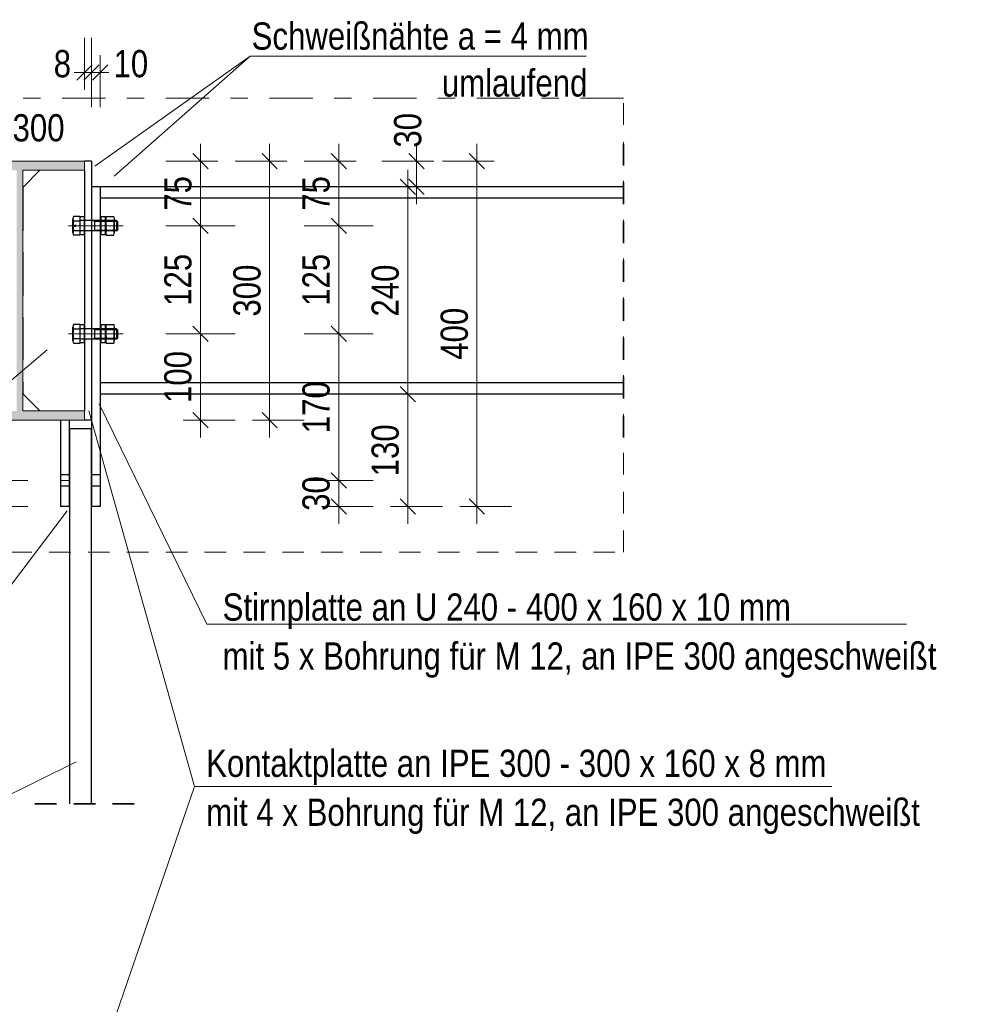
# Model space of a CAD drawing. Header units: millimetres. Extents: x 0 to 91, y -53.4 to 42.
# Tile 174 of 180: x 55.4 to 60.9, y 7 to 12.7. Entities that reach past the tile are written whole.
import ezdxf

# ---------------------------------------------------------------- set-up
doc = ezdxf.new("R2010")
doc.units = ezdxf.units.MM
for name, pattern in [('DASHDOT', [1, 0.5, -0.25, 0, -0.25]), ('HIDDEN', [0.375, 0.25, -0.125]), ('HIDDENX2', [0.75, 0.5, -0.25])]:
    doc.linetypes.add(name, pattern=pattern)
for name, color, linetype, lineweight in [('Achsen', 7, 'Continuous', 20), ('Schraffuren', 7, 'Continuous', 20), ('Text', 7, 'Continuous', 20)]:
    doc.layers.add(name, color=color, linetype=linetype, lineweight=lineweight)
doc.styles.add('Arial Narrow', font='ARIALN.TTF')
doc.dimstyles.new('Arch_Strakon_dimstyle', dxfattribs={"dimtxt": 1, "dimasz": 1, "dimexe": 1.25, "dimexo": 0.0625, "dimgap": 1, "dimtad": 0, "dimdec": 5, "dimzin": 12, "dimdsep": 46, "dimtxsty": 'Arial Narrow', "dimblk": 'Arrowhead_Tick', "dimsah": 1, "dimcen": 0, "dimse1": 1, "dimse2": 1, "dimclrd": 6, "dimclrt": 2, "dimazin": 0, "dimtfac": 1, "dimtdec": 4, "dimtmove": 0, "dimatfit": 3, "dimldrblk": 'NONE', "dimfxl": 1, "dimtvp": 1, "dimtolj": 1, "dimtzin": 0, "dimlwd": 13, "dimarcsym": 2})

# ---------------------------------------------------------------- blocks, each defined once
blk = doc.blocks.new('Arrowhead_Tick')
at = {"color": 0, "linetype": 'Continuous', "lineweight": -2}
for p, q in [((0, 20), (0, -10)), ((-1, 0), (0, 0)), ((10, 0), (0, 0))]:
    blk.add_line(p, q, dxfattribs=at)
at = {"color": 2, "linetype": 'Continuous', "lineweight": 35}
blk.add_line((4.42, 4.42), (-4.42, -4.42), dxfattribs=at)
blk = doc.blocks.new('*D789')
at = {"color": 6, "linetype": 'Continuous', "lineweight": 13}
blk.add_line((55.2677, 9.9275), (55.2677, 10.0575), dxfattribs=at)
at = {"layer": 'Defpoints', "color": 0}
for p in [(55.2677, 10.0675), (55.6564, 10.0675), (55.6564, 9.9175)]:
    blk.add_point(p, dxfattribs=at)
at = {"color": 6, "lineweight": 13, "xscale": 0.01, "yscale": 0.01, "zscale": 0.01}
for p, rotation in [((55.2677, 10.0675), 90), ((55.2677, 9.9175), 270)]:
    blk.add_blockref('Arrowhead_Tick', p, dxfattribs=dict(at, rotation=rotation))
at = {"color": 2, "lineweight": 35, "insert": (55.1373, 9.9925), "char_height": 0.1575, "attachment_point": 5, "rotation": 90, "style": 'Arial Narrow'}
blk.add_mtext('\\A1;30', dxfattribs=at)
blk = doc.blocks.new('_None')
blk = doc.blocks.new('*D790')
at = {"color": 6, "linetype": 'Continuous', "lineweight": 13}
blk.add_line((55.2677, 10.0775), (55.2677, 10.4075), dxfattribs=at)
at = {"layer": 'Defpoints', "color": 0}
for p in [(55.2677, 10.4175), (55.6564, 10.4175), (55.6564, 10.0675)]:
    blk.add_point(p, dxfattribs=at)
at = {"color": 6, "lineweight": 13, "xscale": 0.01, "yscale": 0.01, "zscale": 0.01}
for p, rotation in [((55.2677, 10.4175), 90), ((55.2677, 10.0675), 270)]:
    blk.add_blockref('Arrowhead_Tick', p, dxfattribs=dict(at, rotation=rotation))
at = {"color": 2, "lineweight": 35, "insert": (55.1373, 10.2425), "char_height": 0.1575, "attachment_point": 5, "rotation": 90, "style": 'Arial Narrow'}
blk.add_mtext('\\A1;70', dxfattribs=at)
blk = doc.blocks.new('*D799')
at = {"color": 6, "linetype": 'Continuous', "lineweight": 13}
blk.add_line((57.2677, 9.9275), (57.2677, 10.0575), dxfattribs=at)
at = {"layer": 'Defpoints', "color": 0}
for p in [(55.7064, 10.0675), (57.2677, 10.0675), (55.8863, 9.9175)]:
    blk.add_point(p, dxfattribs=at)
at = {"color": 6, "lineweight": 13, "xscale": 0.01, "yscale": 0.01, "zscale": 0.01}
for p, rotation in [((57.2677, 10.0675), 90), ((57.2677, 9.9175), 270)]:
    blk.add_blockref('Arrowhead_Tick', p, dxfattribs=dict(at, rotation=rotation))
at = {"color": 2, "lineweight": 35, "insert": (57.1373, 9.9925), "char_height": 0.1575, "attachment_point": 5, "rotation": 90, "style": 'Arial Narrow'}
blk.add_mtext('\\A1;30', dxfattribs=at)
blk = doc.blocks.new('*D800')
at = {"color": 6, "linetype": 'Continuous', "lineweight": 13}
blk.add_line((57.2677, 10.0775), (57.2677, 10.9068), dxfattribs=at)
at = {"layer": 'Defpoints', "color": 0}
for p in [(56.0609, 10.9168), (57.2677, 10.9168), (55.7064, 10.0675)]:
    blk.add_point(p, dxfattribs=at)
at = {"color": 6, "lineweight": 13, "xscale": 0.01, "yscale": 0.01, "zscale": 0.01}
for p, rotation in [((57.2677, 10.9168), 90), ((57.2677, 10.0675), 270)]:
    blk.add_blockref('Arrowhead_Tick', p, dxfattribs=dict(at, rotation=rotation))
at = {"color": 2, "lineweight": 35, "insert": (57.1373, 10.4922), "char_height": 0.1575, "attachment_point": 5, "rotation": 90, "style": 'Arial Narrow'}
blk.add_mtext('\\A1;170', dxfattribs=at)
blk = doc.blocks.new('*D801')
at = {"color": 6, "linetype": 'Continuous', "lineweight": 13}
blk.add_line((57.2677, 10.9268), (57.2677, 11.5326), dxfattribs=at)
at = {"layer": 'Defpoints', "color": 0}
for p in [(56.0609, 11.5426), (57.2677, 11.5426), (56.0609, 10.9168)]:
    blk.add_point(p, dxfattribs=at)
at = {"color": 6, "lineweight": 13, "xscale": 0.01, "yscale": 0.01, "zscale": 0.01}
for p, rotation in [((57.2677, 11.5426), 90), ((57.2677, 10.9168), 270)]:
    blk.add_blockref('Arrowhead_Tick', p, dxfattribs=dict(at, rotation=rotation))
at = {"color": 2, "lineweight": 35, "insert": (57.1373, 11.2297), "char_height": 0.1575, "attachment_point": 5, "rotation": 90, "style": 'Arial Narrow'}
blk.add_mtext('\\A1;125', dxfattribs=at)
blk = doc.blocks.new('*D802')
at = {"color": 6, "linetype": 'Continuous', "lineweight": 13}
blk.add_line((57.2677, 11.5526), (57.2677, 11.9075), dxfattribs=at)
at = {"layer": 'Defpoints', "color": 0}
for p in [(55.7963, 11.9175), (57.2677, 11.9175), (56.0609, 11.5426)]:
    blk.add_point(p, dxfattribs=at)
at = {"color": 6, "lineweight": 13, "xscale": 0.01, "yscale": 0.01, "zscale": 0.01}
for p, rotation in [((57.2677, 11.9175), 90), ((57.2677, 11.5426), 270)]:
    blk.add_blockref('Arrowhead_Tick', p, dxfattribs=dict(at, rotation=rotation))
at = {"color": 2, "lineweight": 35, "insert": (57.1376, 11.7301), "char_height": 0.1575, "attachment_point": 5, "rotation": 90, "style": 'Arial Narrow'}
blk.add_mtext('\\A1;75', dxfattribs=at)
blk = doc.blocks.new('*D803')
at = {"color": 6, "linetype": 'Continuous', "lineweight": 13}
blk.add_line((57.6677, 9.9275), (57.6677, 10.5575), dxfattribs=at)
at = {"layer": 'Defpoints', "color": 0}
for p in [(55.8863, 10.5675), (57.6677, 10.5675), (55.8863, 9.9175)]:
    blk.add_point(p, dxfattribs=at)
at = {"color": 6, "lineweight": 13, "xscale": 0.01, "yscale": 0.01, "zscale": 0.01}
for p, rotation in [((57.6677, 10.5675), 90), ((57.6677, 9.9175), 270)]:
    blk.add_blockref('Arrowhead_Tick', p, dxfattribs=dict(at, rotation=rotation))
at = {"color": 2, "lineweight": 35, "insert": (57.5373, 10.2425), "char_height": 0.1575, "attachment_point": 5, "rotation": 90, "style": 'Arial Narrow'}
blk.add_mtext('\\A1;130', dxfattribs=at)
blk = doc.blocks.new('*D804')
at = {"color": 6, "linetype": 'Continuous', "lineweight": 13}
blk.add_line((57.6677, 10.5775), (57.6677, 11.7575), dxfattribs=at)
at = {"layer": 'Defpoints', "color": 0}
for p in [(55.8863, 11.7675), (57.6677, 11.7675), (55.8863, 10.5675)]:
    blk.add_point(p, dxfattribs=at)
at = {"color": 6, "lineweight": 13, "xscale": 0.01, "yscale": 0.01, "zscale": 0.01}
for p, rotation in [((57.6677, 11.7675), 90), ((57.6677, 10.5675), 270)]:
    blk.add_blockref('Arrowhead_Tick', p, dxfattribs=dict(at, rotation=rotation))
at = {"color": 2, "lineweight": 35, "insert": (57.5373, 11.1675), "char_height": 0.1575, "attachment_point": 5, "rotation": 90, "style": 'Arial Narrow'}
blk.add_mtext('\\A1;240', dxfattribs=at)
blk = doc.blocks.new('*D805')
at = {"color": 6, "linetype": 'Continuous', "lineweight": 13}
blk.add_line((57.7177, 11.7775), (57.7177, 11.9075), dxfattribs=at)
at = {"layer": 'Defpoints', "color": 0}
for p in [(55.8363, 11.9175), (57.7177, 11.9175), (55.8863, 11.7675)]:
    blk.add_point(p, dxfattribs=at)
at = {"color": 6, "lineweight": 13, "xscale": 0.01, "yscale": 0.01, "zscale": 0.01}
for p, rotation in [((57.7177, 11.9175), 90), ((57.7177, 11.7675), 270)]:
    blk.add_blockref('Arrowhead_Tick', p, dxfattribs=dict(at, rotation=rotation))
at = {"color": 2, "lineweight": 35, "insert": (57.6677, 12.0955), "char_height": 0.1575, "attachment_point": 5, "rotation": 90, "style": 'Arial Narrow'}
blk.add_mtext('\\A1;30', dxfattribs=at)
blk = doc.blocks.new('*D806')
at = {"color": 6, "linetype": 'Continuous', "lineweight": 13}
blk.add_line((58.0677, 9.9275), (58.0677, 11.9075), dxfattribs=at)
at = {"layer": 'Defpoints', "color": 0}
for p in [(55.8363, 11.9175), (58.0677, 11.9175), (55.8863, 9.9175)]:
    blk.add_point(p, dxfattribs=at)
at = {"color": 6, "lineweight": 13, "xscale": 0.01, "yscale": 0.01, "zscale": 0.01}
for p, rotation in [((58.0677, 11.9175), 90), ((58.0677, 9.9175), 270)]:
    blk.add_blockref('Arrowhead_Tick', p, dxfattribs=dict(at, rotation=rotation))
at = {"color": 2, "lineweight": 35, "insert": (57.9373, 10.9175), "char_height": 0.1575, "attachment_point": 5, "rotation": 90, "style": 'Arial Narrow'}
blk.add_mtext('\\A1;400', dxfattribs=at)
blk = doc.blocks.new('*D807')
at = {"color": 6, "linetype": 'Continuous', "lineweight": 13}
for p, q in [((55.7863, 12.4304), (55.7763, 12.4304)), ((55.7963, 12.4304), (55.8363, 12.4304)), ((55.8463, 12.4304), (55.8563, 12.4304))]:
    blk.add_line(p, q, dxfattribs=at)
at = {"layer": 'Defpoints', "color": 0}
for p in [(55.8363, 12.4304), (55.7963, 11.9175), (55.8363, 11.9175)]:
    blk.add_point(p, dxfattribs=at)
at = {"color": 6, "lineweight": 13, "xscale": 0.01, "yscale": 0.01, "zscale": 0.01}
blk.add_blockref('Arrowhead_Tick', (55.7963, 12.4304), dxfattribs=at)
at = {"color": 6, "lineweight": 13, "xscale": 0.01, "yscale": 0.01, "zscale": 0.01, "rotation": 180}
blk.add_blockref('Arrowhead_Tick', (55.8363, 12.4304), dxfattribs=at)
at = {"color": 2, "lineweight": 35, "insert": (55.6679, 12.4804), "char_height": 0.1575, "attachment_point": 5, "style": 'Arial Narrow'}
blk.add_mtext('\\A1;8', dxfattribs=at)
blk = doc.blocks.new('*D808')
at = {"color": 6, "linetype": 'Continuous', "lineweight": 13}
for p, q in [((55.8263, 12.4304), (55.8163, 12.4304)), ((55.8363, 12.4304), (55.8863, 12.4304)), ((55.8963, 12.4304), (55.9063, 12.4304))]:
    blk.add_line(p, q, dxfattribs=at)
at = {"layer": 'Defpoints', "color": 0}
for p in [(55.8863, 12.4304), (55.8363, 11.9175), (55.8863, 11.7675)]:
    blk.add_point(p, dxfattribs=at)
at = {"color": 6, "lineweight": 13, "xscale": 0.01, "yscale": 0.01, "zscale": 0.01}
blk.add_blockref('Arrowhead_Tick', (55.8363, 12.4304), dxfattribs=at)
at = {"color": 6, "lineweight": 13, "xscale": 0.01, "yscale": 0.01, "zscale": 0.01, "rotation": 180}
blk.add_blockref('Arrowhead_Tick', (55.8863, 12.4304), dxfattribs=at)
at = {"color": 2, "lineweight": 35, "insert": (56.0643, 12.4804), "char_height": 0.1575, "attachment_point": 5, "style": 'Arial Narrow'}
blk.add_mtext('\\A1;10', dxfattribs=at)
blk = doc.blocks.new('*D810')
at = {"color": 6, "linetype": 'Continuous', "lineweight": 13}
blk.add_line((56.4677, 10.4275), (56.4677, 10.9068), dxfattribs=at)
at = {"layer": 'Defpoints', "color": 0}
for p in [(56.0609, 10.9168), (56.4677, 10.9168), (55.7963, 10.4175)]:
    blk.add_point(p, dxfattribs=at)
at = {"color": 6, "lineweight": 13, "xscale": 0.01, "yscale": 0.01, "zscale": 0.01}
for p, rotation in [((56.4677, 10.9168), 90), ((56.4677, 10.4175), 270)]:
    blk.add_blockref('Arrowhead_Tick', p, dxfattribs=dict(at, rotation=rotation))
at = {"color": 2, "lineweight": 35, "insert": (56.3373, 10.6672), "char_height": 0.1575, "attachment_point": 5, "rotation": 90, "style": 'Arial Narrow'}
blk.add_mtext('\\A1;100', dxfattribs=at)
blk = doc.blocks.new('*D811')
at = {"color": 6, "linetype": 'Continuous', "lineweight": 13}
blk.add_line((56.4677, 10.9268), (56.4677, 11.5326), dxfattribs=at)
at = {"layer": 'Defpoints', "color": 0}
for p in [(56.0609, 11.5426), (56.4677, 11.5426), (56.0609, 10.9168)]:
    blk.add_point(p, dxfattribs=at)
at = {"color": 6, "lineweight": 13, "xscale": 0.01, "yscale": 0.01, "zscale": 0.01}
for p, rotation in [((56.4677, 11.5426), 90), ((56.4677, 10.9168), 270)]:
    blk.add_blockref('Arrowhead_Tick', p, dxfattribs=dict(at, rotation=rotation))
at = {"color": 2, "lineweight": 35, "insert": (56.3373, 11.2297), "char_height": 0.1575, "attachment_point": 5, "rotation": 90, "style": 'Arial Narrow'}
blk.add_mtext('\\A1;125', dxfattribs=at)
blk = doc.blocks.new('*D812')
at = {"color": 6, "linetype": 'Continuous', "lineweight": 13}
blk.add_line((56.4677, 11.5526), (56.4677, 11.9075), dxfattribs=at)
at = {"layer": 'Defpoints', "color": 0}
for p in [(55.8363, 11.9175), (56.4677, 11.9175), (56.0609, 11.5426)]:
    blk.add_point(p, dxfattribs=at)
at = {"color": 6, "lineweight": 13, "xscale": 0.01, "yscale": 0.01, "zscale": 0.01}
for p, rotation in [((56.4677, 11.9175), 90), ((56.4677, 11.5426), 270)]:
    blk.add_blockref('Arrowhead_Tick', p, dxfattribs=dict(at, rotation=rotation))
at = {"color": 2, "lineweight": 35, "insert": (56.3376, 11.7301), "char_height": 0.1575, "attachment_point": 5, "rotation": 90, "style": 'Arial Narrow'}
blk.add_mtext('\\A1;75', dxfattribs=at)
blk = doc.blocks.new('*D813')
at = {"color": 6, "linetype": 'Continuous', "lineweight": 13}
blk.add_line((56.8677, 10.4275), (56.8677, 11.9075), dxfattribs=at)
at = {"layer": 'Defpoints', "color": 0}
for p in [(55.8363, 11.9175), (56.8677, 11.9175), (55.8363, 10.4175)]:
    blk.add_point(p, dxfattribs=at)
at = {"color": 6, "lineweight": 13, "xscale": 0.01, "yscale": 0.01, "zscale": 0.01}
for p, rotation in [((56.8677, 11.9175), 90), ((56.8677, 10.4175), 270)]:
    blk.add_blockref('Arrowhead_Tick', p, dxfattribs=dict(at, rotation=rotation))
at = {"color": 2, "lineweight": 35, "insert": (56.7373, 11.1675), "char_height": 0.1575, "attachment_point": 5, "rotation": 90, "style": 'Arial Narrow'}
blk.add_mtext('\\A1;300', dxfattribs=at)

msp = doc.modelspace()

# ---------------------------------------------------------------- hatches: boundary and pattern name
at = {"layer": 'Schraffuren', "lineweight": 13, "true_color": 0x4682b4}
msp.add_hatch(color=145, dxfattribs=at).paths.add_polyline_path([(55.0463064, 10.417526), (55.7963064, 10.417526), (55.7963064, 10.471026), (55.4390564, 10.471026), (55.4390564, 11.864026), (55.7963064, 11.864026), (55.7963064, 11.917526), (55.0463064, 11.917526), (55.0463064, 11.864026), (55.4035564, 11.864026), (55.4035564, 10.471026), (55.0463064, 10.471026)])

# ---------------------------------------------------------------- linework, layer by layer
at = {"color": 5, "linetype": 'Continuous', "lineweight": 18}
for p, q in [((56.7540422, 12.524809), (55.855241, 11.8875223)), ((56.7540422, 12.524809), (55.9685518, 11.8308669)), ((58.6992112, 12.524809), (56.7540422, 12.524809)), ((54.1438228, 9.605943), (55.5796438, 10.8237828)), ((56.5041125, 9.2356504), (55.8810368, 10.5110085)), ((56.4321704, 8.2952495), (55.8217222, 10.4709806)), ((55.6563984, 10.067526), (55.7063984, 10.067526)), ((54.6359287, 8.4911875), (55.6954982, 9.8929097)), ((60.5541048, 9.2356504), (56.5041125, 9.2356504)), ((55.7484518, 8.4382134), (54.3757758, 7.7627335)), ((56.4321704, 8.2952495), (55.8143868, 6.4961862)), ((60.1213338, 8.2952495), (56.4321704, 8.2952495))]:
    msp.add_line(p, q, dxfattribs=at)
at = {"color": 9, "linetype": 'DASHDOT', "lineweight": 0, "ltscale": 0.5}
msp.add_line((58.9168191, 12.2823015), (53.1164477, 12.2823015), dxfattribs=at)
at = {"color": 9, "linetype": 'HIDDEN', "lineweight": 0, "ltscale": 0.5}
for p, q in [((58.9168191, 9.6524678), (58.9168191, 12.2823015)), ((53.1164477, 9.6524678), (58.9168191, 9.6524678))]:
    msp.add_line(p, q, dxfattribs=at)
at = {"color": 2, "linetype": 'HIDDEN', "lineweight": 35, "ltscale": 0.5}
for p, q in [((58.9168191, 12.0175201), (58.9168191, 10.3175201)), ((56.0838984, 8.1949964), (55.4588984, 8.1949964))]:
    msp.add_line(p, q, dxfattribs=at)
at = {"color": 3, "linetype": 'Continuous', "lineweight": 25}
for p, q in [((55.8363064, 11.917526), (55.7963064, 11.917526)), ((55.8363064, 11.917526), (55.8363064, 10.417526)), ((55.5381495, 11.864026), (55.4390564, 11.7649329)), ((55.7963064, 11.864026), (55.7963064, 10.471026)), ((55.8863064, 11.7675201), (55.8363064, 11.7675201)), ((58.9168191, 11.7675201), (55.8863064, 11.7675201)), ((55.8863064, 11.7675201), (55.8863064, 11.7025201)), ((58.9168191, 11.7025201), (55.8863064, 11.7025201)), ((55.8863064, 11.7025201), (55.8863064, 10.6325201)), ((55.729223, 11.5014418), (55.729223, 11.5837142)), ((55.769223, 11.5974263), (55.7329217, 11.5974263)), ((55.769223, 11.5974263), (55.769223, 11.4877297)), ((55.769223, 11.577578), (55.769223, 11.507578)), ((55.9186162, 11.5837081), (55.9186162, 11.542578)), ((55.9222911, 11.5974202), (55.9649414, 11.5974202)), ((55.9686162, 11.5837081), (55.9686162, 11.542578)), ((55.769223, 11.5700022), (55.7329217, 11.5700022)), ((55.9807232, 11.572578), (55.774223, 11.572578)), ((55.854223, 11.572578), (55.854223, 11.512578)), ((55.9186162, 11.542578), (55.9186162, 11.502695)), ((55.9649278, 11.5697602), (55.9223046, 11.5697602)), ((55.9686162, 11.542578), (55.9686162, 11.502695)), ((55.9807232, 11.572578), (55.9807232, 11.512578)), ((55.9807232, 11.572578), (55.9864082, 11.566893)), ((55.9807232, 11.512578), (55.9864082, 11.518263)), ((55.9864082, 11.566893), (55.9864082, 11.518263)), ((55.7328978, 11.5151539), (55.769223, 11.5151539)), ((55.769223, 11.4877297), (55.7328978, 11.4877297)), ((55.9807232, 11.512578), (55.774223, 11.512578)), ((55.9222911, 11.4889829), (55.9649414, 11.4889829)), ((55.9648773, 11.5151995), (55.9223552, 11.5151995)), ((55.729223, 10.8756639), (55.729223, 10.9579364)), ((55.769223, 10.9716484), (55.7329217, 10.9716484)), ((55.769223, 10.9716484), (55.769223, 10.8619519)), ((55.769223, 10.9518001), (55.769223, 10.8818001)), ((55.9807232, 10.9468001), (55.774223, 10.9468001)), ((55.854223, 10.9468001), (55.854223, 10.8868001)), ((55.9186162, 10.9579303), (55.9186162, 10.9168001)), ((55.9222911, 10.9716423), (55.9649414, 10.9716423)), ((55.9686162, 10.9579303), (55.9686162, 10.9168001)), ((55.9807232, 10.9468001), (55.9807232, 10.8868001)), ((55.9807232, 10.9468001), (55.9864082, 10.9411151)), ((55.7328978, 10.889376), (55.769223, 10.889376)), ((55.769223, 10.9442243), (55.7329217, 10.9442243)), ((55.9186162, 10.9168001), (55.9186162, 10.8769171)), ((55.9649278, 10.9439824), (55.9223046, 10.9439824)), ((55.9648773, 10.8894217), (55.9223552, 10.8894217)), ((55.9686162, 10.9168001), (55.9686162, 10.8769171)), ((55.9807232, 10.8868001), (55.9864082, 10.8924851)), ((55.9864082, 10.9411151), (55.9864082, 10.8924851)), ((55.769223, 10.8619519), (55.7328978, 10.8619519)), ((55.9807232, 10.8868001), (55.774223, 10.8868001)), ((55.9222911, 10.863205), (55.9649414, 10.863205)), ((58.9168191, 10.6325201), (55.8863064, 10.6325201)), ((55.8863064, 10.6325201), (55.8863064, 10.5675201)), ((55.5381495, 10.471026), (55.4390564, 10.5701191)), ((58.9168191, 10.5675201), (55.8863064, 10.5675201)), ((55.8863064, 10.5675201), (55.8863064, 9.917526)), ((55.6563984, 10.417526), (55.6563984, 9.917526)), ((55.7063984, 10.417526), (55.7063984, 9.917526)), ((55.8363064, 10.417526), (55.7963064, 10.417526)), ((55.8363064, 10.417526), (55.8363064, 9.917526)), ((55.8338984, 10.367526), (55.7088984, 10.367526)), ((55.7088984, 10.367526), (55.7088984, 8.1949964)), ((55.8338984, 10.367526), (55.8338984, 8.1949964)), ((55.7063984, 9.917526), (55.6563984, 9.917526)), ((55.8863064, 9.917526), (55.8363064, 9.917526))]:
    msp.add_line(p, q, dxfattribs=at)
at = {"color": 3, "linetype": 'HIDDENX2', "lineweight": 25, "ltscale": 0.5}
for p, q in [((55.4390564, 11.7649329), (55.4381495, 11.764026)), ((55.4381495, 11.764026), (55.4381495, 10.571026)), ((55.4390564, 10.5701191), (55.4381495, 10.571026)), ((55.7063984, 10.100026), (55.6563984, 10.100026)), ((55.8863064, 10.100026), (55.8363064, 10.100026)), ((55.7063984, 10.035026), (55.6563984, 10.035026)), ((55.8863064, 10.035026), (55.8363064, 10.035026))]:
    msp.add_line(p, q, dxfattribs=at)
at = {"color": 5, "linetype": 'DASHDOT', "lineweight": 18, "ltscale": 0.5}
for p, q in [((55.704223, 11.542578), (55.769223, 11.542578)), ((55.769223, 11.542578), (56.0608823, 11.542578)), ((55.9786162, 11.542578), (55.9086162, 11.542578)), ((55.704223, 10.9168001), (55.769223, 10.9168001)), ((55.769223, 10.9168001), (56.0608823, 10.9168001)), ((55.9786162, 10.9168001), (55.9086162, 10.9168001))]:
    msp.add_line(p, q, dxfattribs=at)
at = {"color": 5, "linetype": 'HIDDEN', "lineweight": 18, "ltscale": 0.5}
for p, q in [((55.842853, 11.572578), (55.854223, 11.566893)), ((55.842853, 11.512578), (55.854223, 11.518263)), ((55.854223, 11.566893), (55.9864082, 11.566893)), ((55.854223, 11.518263), (55.9864082, 11.518263)), ((55.842853, 10.9468001), (55.854223, 10.9411151)), ((55.842853, 10.8868001), (55.854223, 10.8924851)), ((55.854223, 10.9411151), (55.9864082, 10.9411151)), ((55.854223, 10.8924851), (55.9864082, 10.8924851))]:
    msp.add_line(p, q, dxfattribs=at)
at = {"color": 9, "linetype": 'Continuous', "lineweight": 0}
msp.add_circle((55.7416549, 11.542578), 0.00555, dxfattribs=at)
at = {"color": 3, "linetype": 'Continuous', "lineweight": 25}
for centre, radius, start, end in [((55.7566471, 11.5837142), 0.0274028, 149.9742648, 210.0257352), ((55.774223, 11.577578), 0.005, 180, 270), ((55.9464249, 11.5837081), 0.0278627, 150.0135017, 210.0393048), ((55.9408076, 11.5837081), 0.0278627, 329.9606952, 29.9865163), ((55.8351817, 11.542578), 0.1058734, 164.9876316, 195.0090145), ((56.0283128, 11.542578), 0.1094377, 165.6182852, 194.4878315), ((55.8589197, 11.542578), 0.1094377, 345.5121685, 14.3817148), ((55.7566471, 11.5014418), 0.0274235, 149.9992682, 210.0007278), ((55.774223, 11.507578), 0.005, 90, 180.0000193), ((55.9460404, 11.5017065), 0.0269429, 149.9468973, 208.1799265), ((55.9411921, 11.5017065), 0.0269429, 331.8200735, 30.0531027), ((55.7566471, 10.9579364), 0.0274028, 149.9742648, 210.0257352), ((55.774223, 10.9518001), 0.005, 180, 270), ((55.9464249, 10.9579303), 0.0278627, 150.0135017, 210.0393048), ((55.9408076, 10.9579303), 0.0278627, 329.9606952, 29.9865163), ((55.7566471, 10.8756639), 0.0274235, 149.9992682, 210.0007278), ((55.8351817, 10.9168001), 0.1058734, 164.9876316, 195.0090145), ((56.0283128, 10.9168001), 0.1094377, 165.6182852, 194.4878315), ((55.9460404, 10.8759286), 0.0269429, 149.9468973, 208.1799265), ((55.9411921, 10.8759286), 0.0269429, 331.8200735, 30.0531027), ((55.8589197, 10.9168001), 0.1094377, 345.5121685, 14.3817148), ((55.774223, 10.8818001), 0.005, 90, 180.0000193)]:
    msp.add_arc(centre, radius, start, end, dxfattribs=at)
at = {"layer": 'Achsen', "color": 3, "linetype": 'Continuous', "lineweight": 25}
for p, q in [((55.7699645, 11.4903555), (55.7699645, 11.595973)), ((55.7699645, 11.595973), (55.793435, 11.595973)), ((55.793435, 11.595973), (55.793435, 11.4903555)), ((55.8914853, 11.4903555), (55.8914853, 11.595973)), ((55.8914853, 11.595973), (55.9149559, 11.595973)), ((55.9149559, 11.595973), (55.9149559, 11.4903555)), ((55.793435, 11.4903555), (55.7699645, 11.4903555)), ((55.9149559, 11.4903555), (55.8914853, 11.4903555)), ((55.7699645, 10.8645776), (55.7699645, 10.9701951)), ((55.7699645, 10.9701951), (55.793435, 10.9701951)), ((55.793435, 10.9701951), (55.793435, 10.8645776)), ((55.8914853, 10.8645776), (55.8914853, 10.9701951)), ((55.8914853, 10.9701951), (55.9149559, 10.9701951)), ((55.9149559, 10.9701951), (55.9149559, 10.8645776)), ((55.793435, 10.8645776), (55.7699645, 10.8645776)), ((55.9149559, 10.8645776), (55.8914853, 10.8645776))]:
    msp.add_line(p, q, dxfattribs=at)
at = {"layer": 'Text', "color": 5, "linetype": 'Continuous', "lineweight": 18}
for p, q in [((55.7963064, 11.917526), (55.0463064, 11.917526)), ((55.7963064, 11.917526), (55.7963064, 11.864026)), ((55.7963064, 11.864026), (55.4390564, 11.864026)), ((55.4390564, 11.864026), (55.4390564, 10.471026)), ((55.7963064, 10.471026), (55.4390564, 10.471026)), ((55.7963064, 10.471026), (55.7963064, 10.417526)), ((55.7963064, 10.417526), (55.0463064, 10.417526))]:
    msp.add_line(p, q, dxfattribs=at)

# ---------------------------------------------------------------- texts
at = {"color": 2, "lineweight": 35, "style": 'Arial Narrow'}
for s, p in [('Schweißnähte a = 4 mm', (56.7634848, 12.5625793)), ('umlaufend', (57.8642864, 12.2911388)), ('IPE 300', (55.0385692, 12.0313023)), ('Stirnplatte an U 240 - 400 x 160 x 10 mm', (56.5953775, 9.2565488)), ('mit 5 x Bohrung für M 12, an IPE 300 angeschweißt', (56.5953775, 8.9730488)), ('Kontaktplatte an IPE 300 - 300 x 160 x 8 mm', (56.5002081, 8.3519476)), ('mit 4 x Bohrung für M 12, an IPE 300 angeschweißt', (56.5002081, 8.0684476))]:
    msp.add_text(s, height=0.1575, dxfattribs=at).set_placement(p)

# ---------------------------------------------------------------- dimensions: what is measured, and where the dimension line sits
at = {"lineweight": 35}
for base, p1, p2, text, override, picture, middle in [((55.8363064, 12.4304436), (55.7963064, 11.917526), (55.8363064, 11.917526), '8', {"dimscale": 0.01, "dimtxt": 15.75, "dimasz": 1, "dimgap": 5, "dimtad": 1, "dimjust": 0, "dimtih": 0, "dimtoh": 0, "dimdec": 3, "dimdsep": 46, "dimtxsty": 'Arial Narrow', "dimclrd": 6, "dimclrt": 2, "dimtix": 0, "dimtofl": 255, "dimtmove": 2, "dimatfit": 2, "dimfxl": 0, "dimfxlon": 0, "dimtvp": 31.746032, "dimlwd": 13}, '*D807', (55.6679439, 12.4804436)), ((55.8863064, 12.4304436), (55.8363064, 11.917526), (55.8863064, 11.7675201), '10', {"dimscale": 0.01, "dimtxt": 15.75, "dimasz": 1, "dimgap": 5, "dimtad": 1, "dimjust": 4, "dimtih": 0, "dimtoh": 0, "dimdec": 2, "dimdsep": 46, "dimtxsty": 'Arial Narrow', "dimclrd": 6, "dimclrt": 2, "dimtix": 0, "dimtofl": 255, "dimtmove": 2, "dimatfit": 2, "dimfxl": 0, "dimfxlon": 0, "dimtvp": 31.746032, "dimlwd": 13}, '*D808', (56.0642814, 12.4804436))]:
    dim = msp.add_linear_dim(base=base, p1=p1, p2=p2, text=text, dimstyle='Arch_Strakon_dimstyle', override=override, dxfattribs=at)
    dim.commit()
    dim.dimension.update_dxf_attribs({"geometry": picture, "text_midpoint": middle, "dimtype": 160})
for base, p1, p2, text, override, picture, middle in [((57.7177326, 11.917526), (55.8863064, 11.7675201), (55.8363064, 11.917526), '30', {"dimscale": 0.01, "dimtxt": 15.75, "dimasz": 1, "dimgap": 5, "dimtad": 1, "dimjust": 4, "dimtih": 0, "dimtoh": 0, "dimdec": 3, "dimdsep": 46, "dimtxsty": 'Arial Narrow', "dimclrd": 6, "dimclrt": 2, "dimtix": 0, "dimtofl": 255, "dimtmove": 2, "dimatfit": 2, "dimfxl": 0, "dimfxlon": 0, "dimtvp": 31.746032, "dimlwd": 13}, '*D805', (57.6677326, 12.095501)), ((57.2677326, 11.917526), (56.0608823, 11.542578), (55.7963064, 11.917526), '75', {"dimscale": 0.01, "dimtxt": 15.75, "dimasz": 1, "dimgap": 5, "dimtad": 1, "dimjust": 0, "dimtih": 0, "dimtoh": 0, "dimdec": 3, "dimdsep": 46, "dimtxsty": 'Arial Narrow', "dimclrd": 6, "dimclrt": 2, "dimtix": 1, "dimtofl": 255, "dimtmove": 0, "dimatfit": 2, "dimfxl": 0, "dimfxlon": 0, "dimtvp": 31.746032, "dimlwd": 13}, '*D802', (57.2677326, 11.730052)), ((58.0677326, 11.917526), (55.8863064, 9.917526), (55.8363064, 11.917526), '400', {"dimscale": 0.01, "dimtxt": 15.75, "dimasz": 1, "dimgap": 5, "dimtad": 1, "dimjust": 0, "dimtih": 0, "dimtoh": 0, "dimdec": 3, "dimdsep": 46, "dimtxsty": 'Arial Narrow', "dimclrd": 6, "dimclrt": 2, "dimtix": 1, "dimtofl": 255, "dimtmove": 0, "dimatfit": 2, "dimfxl": 0, "dimfxlon": 0, "dimtvp": 31.746032, "dimlwd": 13}, '*D806', (58.0677326, 10.917526)), ((56.4677326, 11.917526), (56.0608823, 11.542578), (55.8363064, 11.917526), '75', {"dimscale": 0.01, "dimtxt": 15.75, "dimasz": 1, "dimgap": 5, "dimtad": 1, "dimjust": 0, "dimtih": 0, "dimtoh": 0, "dimdec": 3, "dimdsep": 46, "dimtxsty": 'Arial Narrow', "dimclrd": 6, "dimclrt": 2, "dimtix": 1, "dimtofl": 255, "dimtmove": 0, "dimatfit": 2, "dimfxl": 0, "dimfxlon": 0, "dimtvp": 31.746032, "dimlwd": 13}, '*D812', (56.4677326, 11.730052)), ((56.8677326, 11.917526), (55.8363064, 10.417526), (55.8363064, 11.917526), '300', {"dimscale": 0.01, "dimtxt": 15.75, "dimasz": 1, "dimgap": 5, "dimtad": 1, "dimjust": 0, "dimtih": 0, "dimtoh": 0, "dimdec": 3, "dimdsep": 46, "dimtxsty": 'Arial Narrow', "dimclrd": 6, "dimclrt": 2, "dimtix": 1, "dimtofl": 255, "dimtmove": 0, "dimatfit": 2, "dimfxl": 0, "dimfxlon": 0, "dimtvp": 31.746032, "dimlwd": 13}, '*D813', (56.8677326, 11.167526)), ((57.6677326, 11.7675201), (55.8863064, 10.5675201), (55.8863064, 11.7675201), '240', {"dimscale": 0.01, "dimtxt": 15.75, "dimasz": 1, "dimgap": 5, "dimtad": 1, "dimjust": 0, "dimtih": 0, "dimtoh": 0, "dimdec": 3, "dimdsep": 46, "dimtxsty": 'Arial Narrow', "dimclrd": 6, "dimclrt": 2, "dimtix": 1, "dimtofl": 255, "dimtmove": 0, "dimatfit": 2, "dimfxl": 0, "dimfxlon": 0, "dimtvp": 31.746032, "dimlwd": 13}, '*D804', (57.6677326, 11.1675201)), ((57.2677326, 11.542578), (56.0608823, 10.9168001), (56.0608823, 11.542578), '125', {"dimscale": 0.01, "dimtxt": 15.75, "dimasz": 1, "dimgap": 5, "dimtad": 1, "dimjust": 0, "dimtih": 0, "dimtoh": 0, "dimdec": 3, "dimdsep": 46, "dimtxsty": 'Arial Narrow', "dimclrd": 6, "dimclrt": 2, "dimtix": 1, "dimtofl": 255, "dimtmove": 0, "dimatfit": 2, "dimfxl": 0, "dimfxlon": 0, "dimtvp": 31.746032, "dimlwd": 13}, '*D801', (57.2677326, 11.2296891)), ((56.4677326, 11.542578), (56.0608823, 10.9168001), (56.0608823, 11.542578), '125', {"dimscale": 0.01, "dimtxt": 15.75, "dimasz": 1, "dimgap": 5, "dimtad": 1, "dimjust": 0, "dimtih": 0, "dimtoh": 0, "dimdec": 3, "dimdsep": 46, "dimtxsty": 'Arial Narrow', "dimclrd": 6, "dimclrt": 2, "dimtix": 1, "dimtofl": 255, "dimtmove": 0, "dimatfit": 2, "dimfxl": 0, "dimfxlon": 0, "dimtvp": 31.746032, "dimlwd": 13}, '*D811', (56.4677326, 11.2296891)), ((57.2677326, 10.9168001), (55.7063984, 10.067526), (56.0608823, 10.9168001), '170', {"dimscale": 0.01, "dimtxt": 15.75, "dimasz": 1, "dimgap": 5, "dimtad": 1, "dimjust": 0, "dimtih": 0, "dimtoh": 0, "dimdec": 3, "dimdsep": 46, "dimtxsty": 'Arial Narrow', "dimclrd": 6, "dimclrt": 2, "dimtix": 1, "dimtofl": 255, "dimtmove": 0, "dimatfit": 2, "dimfxl": 0, "dimfxlon": 0, "dimtvp": 31.746032, "dimlwd": 13}, '*D800', (57.2677326, 10.4921631)), ((56.4677326, 10.9168001), (55.7963064, 10.417526), (56.0608823, 10.9168001), '100', {"dimscale": 0.01, "dimtxt": 15.75, "dimasz": 1, "dimgap": 5, "dimtad": 1, "dimjust": 0, "dimtih": 0, "dimtoh": 0, "dimdec": 3, "dimdsep": 46, "dimtxsty": 'Arial Narrow', "dimclrd": 6, "dimclrt": 2, "dimtix": 1, "dimtofl": 255, "dimtmove": 0, "dimatfit": 2, "dimfxl": 0, "dimfxlon": 0, "dimtvp": 31.746032, "dimlwd": 13}, '*D810', (56.4677326, 10.6671631)), ((57.6677326, 10.5675201), (55.8863064, 9.917526), (55.8863064, 10.5675201), '130', {"dimscale": 0.01, "dimtxt": 15.75, "dimasz": 1, "dimgap": 5, "dimtad": 1, "dimjust": 0, "dimtih": 0, "dimtoh": 0, "dimdec": 3, "dimdsep": 46, "dimtxsty": 'Arial Narrow', "dimclrd": 6, "dimclrt": 2, "dimtix": 1, "dimtofl": 255, "dimtmove": 0, "dimatfit": 2, "dimfxl": 0, "dimfxlon": 0, "dimtvp": 31.746032, "dimlwd": 13}, '*D803', (57.6677326, 10.2425231)), ((55.2677326, 10.417526), (55.6563984, 10.067526), (55.6563984, 10.417526), '70', {"dimscale": 0.01, "dimtxt": 15.75, "dimasz": 1, "dimgap": 5, "dimtad": 1, "dimjust": 0, "dimtih": 0, "dimtoh": 0, "dimdec": 6, "dimdsep": 46, "dimtxsty": 'Arial Narrow', "dimclrd": 6, "dimclrt": 2, "dimtix": 1, "dimtofl": 255, "dimtmove": 0, "dimatfit": 2, "dimfxl": 0, "dimfxlon": 0, "dimtvp": 31.746032, "dimlwd": 13}, '*D790', (55.2677326, 10.242526)), ((55.2677326, 10.067526), (55.6563984, 9.917526), (55.6563984, 10.067526), '30', {"dimscale": 0.01, "dimtxt": 15.75, "dimasz": 1, "dimgap": 5, "dimtad": 1, "dimjust": 0, "dimtih": 0, "dimtoh": 0, "dimdec": 6, "dimdsep": 46, "dimtxsty": 'Arial Narrow', "dimclrd": 6, "dimclrt": 2, "dimtix": 1, "dimtofl": 255, "dimtmove": 0, "dimatfit": 2, "dimfxl": 0, "dimfxlon": 0, "dimtvp": 31.746032, "dimlwd": 13}, '*D789', (55.2677326, 9.992526)), ((57.2677326, 10.067526), (55.8863064, 9.917526), (55.7063984, 10.067526), '30', {"dimscale": 0.01, "dimtxt": 15.75, "dimasz": 1, "dimgap": 5, "dimtad": 1, "dimjust": 0, "dimtih": 0, "dimtoh": 0, "dimdec": 3, "dimdsep": 46, "dimtxsty": 'Arial Narrow', "dimclrd": 6, "dimclrt": 2, "dimtix": 1, "dimtofl": 255, "dimtmove": 0, "dimatfit": 2, "dimfxl": 0, "dimfxlon": 0, "dimtvp": 31.746032, "dimlwd": 13}, '*D799', (57.2677326, 9.992526))]:
    dim = msp.add_linear_dim(base=base, p1=p1, p2=p2, angle=90, text=text, dimstyle='Arch_Strakon_dimstyle', override=override, dxfattribs=at)
    dim.commit()
    dim.dimension.update_dxf_attribs({"geometry": picture, "text_midpoint": middle, "dimtype": 160})

doc.saveas('drawing.dxf')
